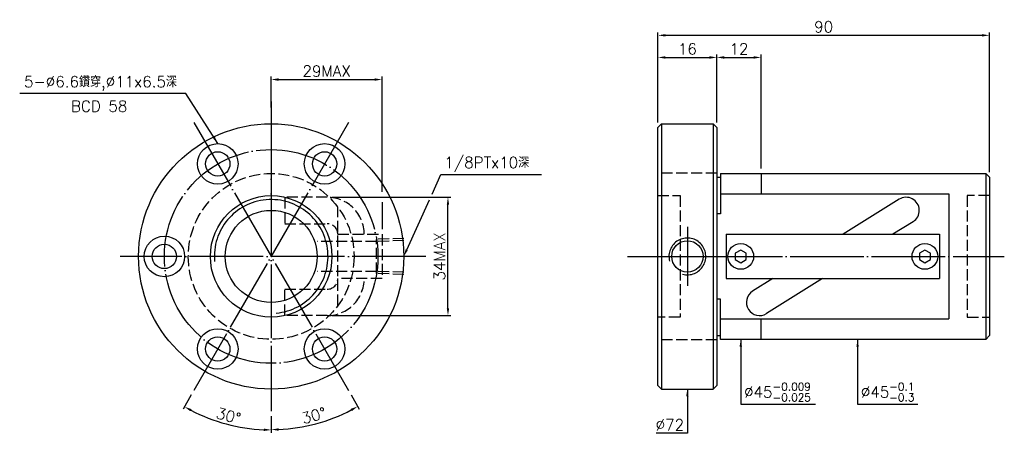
# Model space of a CAD drawing. Header units: millimetres. Extents: x -73 to 194, y 114 to 226.
import ezdxf
from ezdxf.enums import TextEntityAlignment as Align

# ---------------------------------------------------------------- set-up
doc = ezdxf.new("R2010")
doc.units = ezdxf.units.MM
for name, pattern in [('CENTER', [22, 20, -1, 0, -1]), ('DASHED', [4, 3, -1]), ('THIN', [200000, 200000, 0])]:
    doc.linetypes.add(name, pattern=pattern)
for name, color, linetype in [('NT', 7, 'Continuous'), ('NT-DIM', 2, 'Continuous'), ('SH', 7, 'Continuous'), ('SH-DIM', 2, 'Continuous')]:
    doc.layers.add(name, color=color, linetype=linetype)
doc.styles.add('SIMPLEX', font='simplex.shx', dxfattribs={"bigfont": 'chineset.shx'})
doc.dimstyles.new('ISO-25', dxfattribs={"dimtxt": 3, "dimasz": 2, "dimexe": 0.8, "dimexo": 1.37, "dimgap": 0.8, "dimtad": 1, "dimdec": 3, "dimdsep": 46, "dimtxsty": 'SIMPLEX', "dimcen": 1.5, "dimclrd": 256, "dimclre": 256, "dimclrt": 256, "dimazin": 2, "dimtfac": 1, "dimtdec": 3, "dimtmove": 0, "dimatfit": 3, "dimfxl": 0, "dimlwd": -1, "dimlwe": -1, "dimarcsym": 0})

# ---------------------------------------------------------------- blocks, each defined once
blk = doc.blocks.new('*D10')
at = {"layer": 'Defpoints', "color": 0}
for p in [(190, 221.53), (100, 196.53), (190, 183.03)]:
    blk.add_point(p, dxfattribs=at)
at = {"layer": 'NT-DIM'}
for p, q in [((100, 197.9), (100, 222.33)), ((190, 184.4), (190, 222.33)), ((102, 221.53), (188, 221.53))]:
    blk.add_line(p, q, dxfattribs=at)
for points in [[(102, 221.86), (102, 221.19), (100, 221.53)], [(188, 221.86), (188, 221.19), (190, 221.53)]]:
    blk.add_solid(points, dxfattribs=at)
at = {"layer": 'NT-DIM', "insert": (145, 223.83), "char_height": 3, "attachment_point": 5, "style": 'SIMPLEX'}
blk.add_mtext('90', dxfattribs=at)
blk = doc.blocks.new('*D12')
at = {"layer": 'Defpoints', "color": 0}
for p in [(116, 215.53), (100, 196.53), (116, 196.53)]:
    blk.add_point(p, dxfattribs=at)
at = {"layer": 'NT-DIM'}
for p, q in [((100, 197.9), (100, 216.33)), ((102, 215.53), (114, 215.53)), ((116, 197.9), (116, 216.33))]:
    blk.add_line(p, q, dxfattribs=at)
for points in [[(102, 215.86), (102, 215.19), (100, 215.53)], [(114, 215.86), (114, 215.19), (116, 215.53)]]:
    blk.add_solid(points, dxfattribs=at)
at = {"layer": 'NT-DIM', "insert": (108, 217.83), "char_height": 3, "attachment_point": 5, "style": 'SIMPLEX'}
blk.add_mtext('16', dxfattribs=at)
blk = doc.blocks.new('*D14')
at = {"layer": 'Defpoints', "color": 0}
for p in [(25.1, 209.53), (-5, 200.53), (25.1, 167.53)]:
    blk.add_point(p, dxfattribs=at)
at = {"layer": 'NT-DIM'}
for p, q in [((-5, 201.9), (-5, 210.33)), ((-3, 209.53), (23.1, 209.53))]:
    blk.add_line(p, q, dxfattribs=at)
for points in [[(-3, 209.86), (-3, 209.19), (-5, 209.53)], [(23.1, 209.86), (23.1, 209.19), (25.1, 209.53)]]:
    blk.add_solid(points, dxfattribs=at)
at = {"layer": 'NT-DIM', "insert": (10.05, 211.83), "char_height": 3, "attachment_point": 5, "style": 'SIMPLEX'}
blk.add_mtext('29MAX', dxfattribs=at)
blk = doc.blocks.new('*D15')
at = {"layer": 'Defpoints', "color": 0}
for p in [(10.22, 177.57), (43, 177.57), (10.22, 145.48)]:
    blk.add_point(p, dxfattribs=at)
at = {"layer": 'NT-DIM'}
for p, q in [((11.59, 177.57), (43.8, 177.57)), ((43, 147.48), (43, 175.57)), ((11.59, 145.48), (43.8, 145.48))]:
    blk.add_line(p, q, dxfattribs=at)
for points in [[(42.67, 175.57), (43.33, 175.57), (43, 177.57)], [(42.67, 147.48), (43.33, 147.48), (43, 145.48)]]:
    blk.add_solid(points, dxfattribs=at)
at = {"layer": 'NT-DIM', "insert": (40.7, 161.53), "char_height": 3, "attachment_point": 5, "rotation": 90, "style": 'SIMPLEX'}
blk.add_mtext('34MAX', dxfattribs=at)
blk = doc.blocks.new('*D61')
at = {"layer": 'Defpoints', "color": 0}
for p in [(-5, 203.53), (16, 197.9), (-26, 125.15), (-5, 119.53), (-21.1, 117.28)]:
    blk.add_point(p, dxfattribs=at)
at = {"layer": 'SH-DIM'}
for p, q in [((-26.69, 123.97), (-28.94, 120.06)), ((-5, 118.16), (-5, 113.64))]:
    blk.add_line(p, q, dxfattribs=at)
blk.add_arc((-5, 161.53), 47.08, 242.434, 267.566, dxfattribs=at)
for points in [[(-26.95, 119.5), (-26.63, 120.08), (-28.54, 120.75)], [(-6.99, 114.82), (-7.01, 114.15), (-5, 114.44)]]:
    blk.add_solid(points, dxfattribs=at)
at = {"layer": 'SH-DIM', "insert": (-16.59, 118.27), "char_height": 3, "attachment_point": 5, "rotation": 345, "style": 'SIMPLEX'}
blk.add_mtext('30°', dxfattribs=at)
blk = doc.blocks.new('*D62')
at = {"layer": 'Defpoints', "color": 0}
for p in [(-5, 203.53), (-26, 197.9), (16, 125.15), (-5, 119.53), (3.16, 115.23)]:
    blk.add_point(p, dxfattribs=at)
at = {"layer": 'SH-DIM'}
for p, q in [((16.68, 123.97), (18.9, 120.12)), ((-5, 118.16), (-5, 113.72))]:
    blk.add_line(p, q, dxfattribs=at)
blk.add_arc((-5, 161.53), 47.01, 272.4379, 297.5621, dxfattribs=at)
for points in [[(16.59, 120.15), (16.91, 119.56), (18.5, 120.82)], [(-2.99, 114.23), (-3.01, 114.89), (-5, 114.52)]]:
    blk.add_solid(points, dxfattribs=at)
at = {"layer": 'SH-DIM', "insert": (6.57, 118.34), "char_height": 3, "attachment_point": 5, "rotation": 15, "style": 'SIMPLEX'}
blk.add_mtext('30°', dxfattribs=at)
blk = doc.blocks.new('*D76')
at = {"layer": 'Defpoints', "color": 0}
for p in [(128, 215.53), (116, 196.53), (128, 184.03)]:
    blk.add_point(p, dxfattribs=at)
at = {"layer": 'NT-DIM'}
for p, q in [((116, 197.9), (116, 216.33)), ((118, 215.53), (126, 215.53)), ((128, 185.4), (128, 216.33))]:
    blk.add_line(p, q, dxfattribs=at)
for points in [[(118, 215.86), (118, 215.19), (116, 215.53)], [(126, 215.86), (126, 215.19), (128, 215.53)]]:
    blk.add_solid(points, dxfattribs=at)
at = {"layer": 'NT-DIM', "insert": (122, 217.83), "char_height": 3, "attachment_point": 5, "style": 'SIMPLEX'}
blk.add_mtext('12', dxfattribs=at)

msp = doc.modelspace()

# ---------------------------------------------------------------- linework, layer by layer
at = {"layer": 'NT', "color": 3, "linetype": 'CENTER'}
for p, q in [((-5.0002, 203.5268), (-5.0002, 119.5268)), ((-26.0002, 197.8999), (15.9998, 125.1537)), ((15.9998, 197.8999), (-26.0002, 125.1537)), ((36.9998, 161.5268), (-45.9974, 161.5268))]:
    msp.add_line(p, q, dxfattribs=at)
at = {"layer": 'NT', "color": 7, "linetype": 'Continuous'}
for p, q in [((100, 196.5268), (101, 197.5268)), ((100, 126.5268), (100, 196.5268)), ((101, 197.5268), (115, 197.5268)), ((101, 197.5268), (101, 178.0192)), ((115, 197.5268), (116, 196.5268)), ((115, 197.5268), (115, 178.0192)), ((116, 196.5268), (116, 126.5268)), ((116, 183.0268), (117, 183.0268)), ((117, 184.0268), (117, 173.1303)), ((117, 184.0268), (189, 184.0268)), ((128, 184.0268), (128, 178.4791)), ((189, 184.0268), (189, 139.0268)), ((189, 184.0268), (190, 183.0268)), ((190, 183.0268), (190, 140.0268)), ((101, 178.0192), (101, 125.5268)), ((115, 178.0192), (115, 125.5268)), ((117, 178.4791), (179, 178.4791)), ((165.4942, 177.0255), (150.3336, 167.5268)), ((179, 178.4791), (179, 144.5746)), ((117, 173.1303), (116, 173.1303)), ((169.2958, 170.9581), (163.8192, 167.5268)), ((118.5, 167.5268), (176.5, 167.5268)), ((118.5, 167.5268), (118.5, 155.5268)), ((176.5, 167.5268), (176.5, 155.5268)), ((118.5, 155.5268), (176.5, 155.5268)), ((131.1808, 155.5268), (125.7042, 152.0955)), ((144.6664, 155.5268), (129.5058, 146.0281)), ((117, 149.9234), (116, 149.9234)), ((117, 139.0268), (117, 149.9234)), ((117, 144.5746), (179, 144.5746)), ((128, 139.0268), (128, 144.5746)), ((116, 140.0268), (117, 140.0268)), ((189, 139.0268), (117, 139.0268)), ((190, 140.0268), (189, 139.0268)), ((100, 126.5268), (101, 125.5268)), ((115, 125.5268), (116, 126.5268)), ((101, 125.5268), (115, 125.5268))]:
    msp.add_line(p, q, dxfattribs=at)
at = {"layer": 'NT', "color": 1, "linetype": 'DASHED'}
for p, q in [((116, 184.1542), (100, 184.1542)), ((100, 178.0268), (106, 178.0268)), ((106, 178.0268), (106, 145.0268)), ((190, 178.0268), (184, 178.0268)), ((184, 178.0268), (184, 145.0268)), ((13.0998, 148.1612), (13.0998, 174.8924)), ((13.0998, 167.5268), (25.0998, 167.5268)), ((25.0998, 167.5268), (25.0998, 155.5268)), ((25.0998, 155.5268), (13.0998, 155.5268)), ((106, 145.0268), (100, 145.0268)), ((184, 145.0268), (190, 145.0268)), ((116, 138.8994), (100, 138.8994))]:
    msp.add_line(p, q, dxfattribs=at)
for points in [[(10.2152, 177.5715), (-1.308, 177.5715), (-1.308, 170.4115), (10.2152, 170.4115)], [(10.2152, 145.4822), (-1.308, 145.4822), (-1.308, 152.6422), (10.2152, 152.6422)]]:
    msp.add_lwpolyline(points, dxfattribs=at)
at = {"layer": 'NT', "color": 7, "linetype": 'Continuous'}
for points in [[(122.5, 163.2589), (121, 162.3928), (121, 160.6608), (122.5, 159.7948), (124, 160.6608), (124, 162.3928)], [(172.5, 163.2589), (171, 162.3928), (171, 160.6608), (172.5, 159.7948), (174, 160.6608), (174, 162.3928)]]:
    msp.add_lwpolyline(points, close=True, dxfattribs=at)
for centre, radius in [((-5.0002, 161.5268), 36), ((-19.5002, 186.6415), 5.5), ((-19.5002, 186.6415), 3.3), ((9.4998, 186.6415), 5.5), ((9.4998, 186.6415), 3.3), ((-5.0002, 161.5268), 16.5), ((-5.0002, 161.5268), 12.5), ((-34.0002, 161.5268), 5.5), ((-34.0002, 161.5268), 3.3), ((122.5, 161.5268), 3.5), ((172.5, 161.5268), 3.5), ((-19.5002, 136.4121), 5.5), ((9.4998, 136.4121), 5.5), ((-19.5002, 136.4121), 3.3), ((9.4998, 136.4121), 3.3)]:
    msp.add_circle(centre, radius, dxfattribs=at)
at = {"layer": 'NT', "color": 3, "linetype": 'CENTER'}
msp.add_circle((-5.0002, 161.5268), 29, dxfattribs=at)
at = {"layer": 'NT', "color": 1, "linetype": 'DASHED'}
msp.add_circle((-5.0002, 161.5268), 22.5, dxfattribs=at)
at = {"layer": 'NT', "color": 5, "linetype": 'THIN'}
msp.add_arc((-5.0002, 161.5268), 15.434, 275, 185, dxfattribs=at)
at = {"layer": 'NT', "color": 1, "linetype": 'DASHED'}
for centre, radius, start, end in [((10.2152, 167.5268), 10.0447, 0, 90), ((10.2152, 167.5268), 2.8847, 0, 90), ((10.2152, 155.5268), 10.0447, 270, 0), ((10.2152, 155.5268), 2.8847, 270, 0)]:
    msp.add_arc(centre, radius, start, end, dxfattribs=at)
at = {"layer": 'NT', "color": 7, "linetype": 'Continuous'}
for centre, start, end in [((167.395, 173.9918), 302.068762, 122.068762), ((127.605, 149.0618), 122.068762, 302.068762)]:
    msp.add_arc(centre, 3.58, start, end, dxfattribs=at)
at = {"layer": 'NT-DIM'}
for p, q in [((25.0998, 179.0603), (25.0998, 210.3268)), ((38.6704, 178.3916), (41.0984, 183.7175)), ((41.0984, 183.7175), (41.1984, 183.7175)), ((41.1984, 183.7175), (68.4269, 183.7175)), ((31.812, 163.3466), (37.9959, 176.9118)), ((25.0998, 176.2693), (25.0998, 168.8968))]:
    msp.add_line(p, q, dxfattribs=at)
msp.add_solid([(32.1153, 163.2084), (30.9824, 161.5268), (31.5087, 163.4849)], dxfattribs=at)
at = {"layer": 'SH', "color": 3, "linetype": 'CENTER'}
for p, q in [((-5.0002, 199.5268), (-5.0002, 168.0268)), ((108, 169.5268), (108, 153.5268)), ((91.7314, 161.5268), (194.052, 161.5268)), ((100, 161.5268), (116, 161.5268))]:
    msp.add_line(p, q, dxfattribs=at)
at = {"layer": 'SH', "color": 7, "linetype": 'Continuous'}
msp.add_circle((108, 161.5268), 4.25, dxfattribs=at)
at = {"layer": 'SH', "color": 5, "linetype": 'THIN'}
msp.add_arc((108, 161.5268), 5, 255, 195, dxfattribs=at)
at = {"layer": 'SH-DIM', "color": 1, "linetype": 'DASHED'}
for p, q in [((30.9998, 166.3908), (23.6034, 166.1597)), ((23.6034, 156.894), (23.6034, 166.1597)), ((30.9998, 165.8098), (23.6034, 165.5787)), ((23.6034, 165.5787), (7.5034, 165.5787)), ((23.6034, 157.475), (7.5034, 157.475)), ((30.9998, 157.2438), (23.6034, 157.475)), ((30.9998, 156.6628), (23.6034, 156.894))]:
    msp.add_line(p, q, dxfattribs=at)

# ---------------------------------------------------------------- texts
at = {"layer": 'NT-DIM', "style": 'SIMPLEX'}
msp.add_text('BCD 58', height=3, dxfattribs=at).set_placement((-51.7019, 203.7896), align=Align.TOP_CENTER)
at = {"layer": 'NT-DIM', "char_height": 3, "style": 'SIMPLEX'}
for s, insert, attachment_point in [('5-%%C6.6鑽穿,%%C11x6.5深', (-30.5682, 206.5296), 9), ('1/8PTx10深', (41.9984, 184.5175), 7), ('\\A1;%%c45{\\H0.7x;\\S-0.009^ -0.025;}', (123.4, 122.2012), 7), ('\\A1;%%c45{\\H0.7x;\\S-0.1^ -0.3;}', (155.1147, 122.2012), 7), ('%%c72', (107.1, 114.3268), 9)]:
    msp.add_mtext(s, dxfattribs=dict(at, insert=insert, attachment_point=attachment_point))

# ---------------------------------------------------------------- dimensions: what is measured, and where the dimension line sits
at = {"layer": 'NT-DIM'}
for base, p1, p2, picture, middle in [((190, 221.5268), (100, 196.5268), (190, 183.0268), '*D10', (145, 223.8268)), ((116, 215.5268), (100, 196.5268), (116, 196.5268), '*D12', (108, 217.8268)), ((128, 215.5268), (116, 196.5268), (128, 184.0268), '*D76', (122, 217.8268))]:
    dim = msp.add_linear_dim(base=base, p1=p1, p2=p2, dimstyle='ISO-25', dxfattribs=at)
    dim.commit()
    dim.dimension.update_dxf_attribs({"geometry": picture, "text_midpoint": middle})
dim = msp.add_linear_dim(base=(25.0998, 209.5268), p1=(-5.0002, 200.5268), p2=(25.0998, 167.5268), text='29MAX', dimstyle='ISO-25', override={"dimse2": 1}, dxfattribs=at)
dim.commit()
dim.dimension.update_dxf_attribs({"geometry": '*D14', "text_midpoint": (10.0498, 211.8268)})
dim = msp.add_linear_dim(base=(42.9998, 177.5715), p1=(10.2152, 145.4822), p2=(10.2152, 177.5715), angle=90, text='34MAX', dimstyle='ISO-25', dxfattribs=at)
dim.commit()
dim.dimension.update_dxf_attribs({"geometry": '*D15', "text_midpoint": (40.6998, 161.5268)})
at = {"layer": 'SH-DIM'}
for base, line1, picture, middle in [((-21.1036, 117.283), ((15.9998, 197.8999), (-26.0002, 125.1537)), '*D61', (-16.5909, 118.2695)), ((3.1626, 115.2332), ((-26.0002, 197.8999), (15.9998, 125.1537)), '*D62', (6.571, 118.3425))]:
    dim = msp.add_angular_dim_2l(base=base, line1=line1, line2=((-5.0002, 203.5268), (-5.0002, 119.5268)), dimstyle='ISO-25', dxfattribs=at)
    dim.commit()
    dim.dimension.update_dxf_attribs({"geometry": picture, "text_midpoint": middle})

# ---------------------------------------------------------------- leaders
at = {"layer": 'NT-DIM', "annotation_type": 0, "has_hookline": 1}
for points, hookline_direction, text_width in [([(-19.5002, 192.1415), (-28.1377, 205.7296), (-29.7682, 205.7296)], 1, 42.7143), ([(122.5, 139.0268), (122.5, 121.4012), (122.6, 121.4012)], 0, 19.4286), ([(154.2147, 139.0268), (154.2147, 121.4012), (154.3147, 121.4012)], 0, 15.4286), ([(108, 125.5268), (108, 113.5268), (107.9, 113.5268)], 1, 7.5714)]:
    msp.add_leader(points, dimstyle='ISO-25', dxfattribs=dict(at, hookline_direction=hookline_direction, text_width=text_width))

doc.saveas('drawing.dxf')
